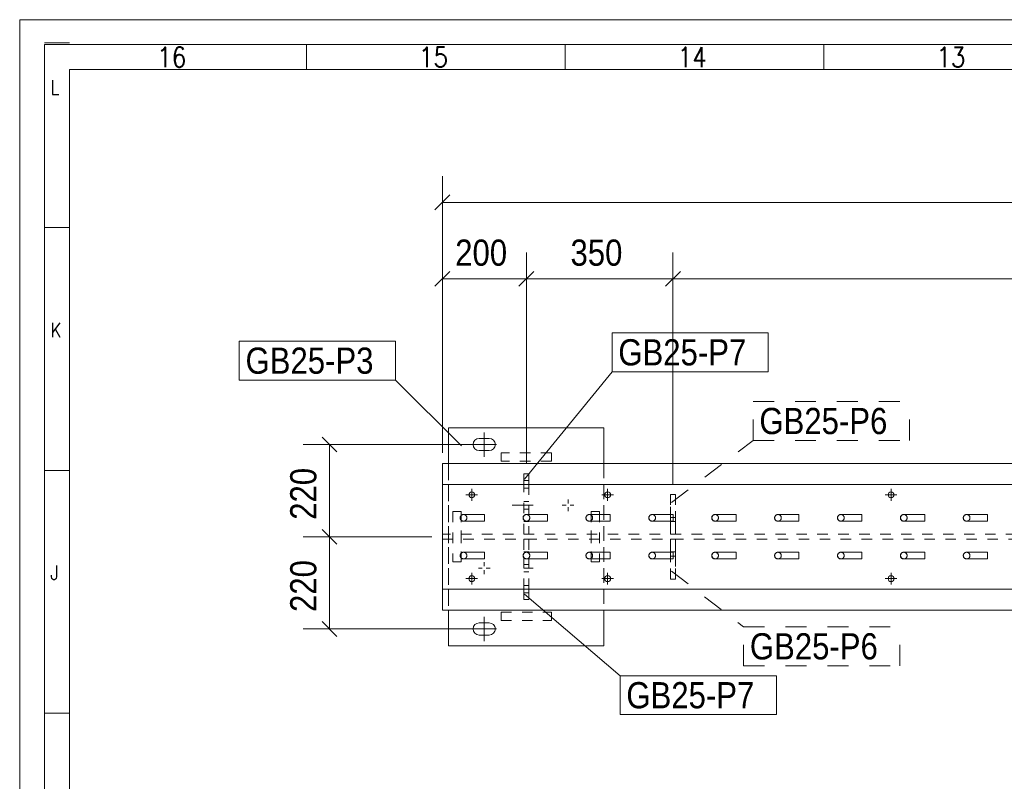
# Model space of a CAD drawing. Header units: millimetres. Extents: x 2 to 405, y 5 to 282.
# Tile 4 of 11: x 5 to 99, y 209 to 282. Entities that reach past the tile are written whole.
import ezdxf

# ---------------------------------------------------------------- set-up
doc = ezdxf.new("R2010")
doc.units = ezdxf.units.MM
for name, pattern in [('XKITLINE00', [0]), ('XKITLINE01', [4, 1, -1, 1, -1]), ('XKITLINE02', [4, 2, -2])]:
    doc.linetypes.add(name, pattern=pattern)
for name, color, linetype, lineweight in [('Bolt', 7, 'Continuous', 0), ('DrawingSheet', 5, 'Continuous', 0), ('OtherObjectType', 1, 'Continuous', 0), ('Part', 2, 'Continuous', 0), ('PartMark', 3, 'Continuous', 0), ('Z-DIMENSIONS', 1, 'Continuous', 0)]:
    doc.layers.add(name, color=color, linetype=linetype, lineweight=lineweight)
doc.styles.add('ARIAL', font='ARIAL.TTF')
doc.styles.add('ROMANS', font='ROMANS__.TTF')

# ---------------------------------------------------------------- blocks, each defined once
blk = doc.blocks.new('*A138')
at = {"layer": 'Bolt', "linetype": 'XKITLINE00', "lineweight": 0}
for p, q in [((48.133, 237.219), (48.133, 236.099)), ((61.093, 237.219), (61.093, 236.099)), ((88.133, 237.219), (88.133, 236.099)), ((48.693, 236.659), (47.573, 236.659)), ((61.653, 236.659), (60.533, 236.659)), ((88.693, 236.659), (87.573, 236.659)), ((48.133, 229.219), (48.133, 228.099)), ((61.093, 229.219), (61.093, 228.099)), ((88.133, 229.219), (88.133, 228.099)), ((48.693, 228.659), (47.573, 228.659)), ((61.653, 228.659), (60.533, 228.659)), ((88.693, 228.659), (87.573, 228.659))]:
    blk.add_line(p, q, dxfattribs=at)
for centre in [(48.133, 236.659), (61.093, 236.659), (88.133, 236.659), (48.133, 228.659), (61.093, 228.659), (88.133, 228.659)]:
    blk.add_circle(centre, 0.28, dxfattribs=at)
blk = doc.blocks.new('*A177')
at = {"layer": 'Bolt', "linetype": 'XKITLINE02', "lineweight": 0}
for p, q in [((53.58, 230.019), (53.1, 230.019)), ((53.98, 229.659), (53.1, 229.659)), ((53.58, 229.299), (53.1, 229.299)), ((53.58, 228.019), (53.1, 228.019)), ((53.98, 227.659), (53.1, 227.659)), ((53.58, 227.299), (53.1, 227.299))]:
    blk.add_line(p, q, dxfattribs=at)
blk = doc.blocks.new('*A178')
at = {"layer": 'Part', "linetype": 'XKITLINE01', "lineweight": 0}
for p, q in [((59.524, 235.059), (59.524, 235.059)), ((59.524, 235.059), (60.324, 235.059)), ((59.524, 230.259), (59.524, 235.059)), ((59.524, 235.059), (59.524, 230.259)), ((60.324, 235.059), (60.324, 230.259)), ((60.324, 235.059), (60.324, 230.259)), ((59.524, 230.259), (59.524, 230.259)), ((60.324, 230.259), (59.524, 230.259))]:
    blk.add_line(p, q, dxfattribs=at)
blk = doc.blocks.new('*A179')
at = {"layer": 'Part', "linetype": 'XKITLINE01', "lineweight": 0}
for p, q in [((50.924, 240.659), (50.924, 240.659)), ((50.924, 240.659), (50.924, 239.859)), ((50.924, 239.859), (50.924, 240.659)), ((55.724, 240.659), (50.924, 240.659)), ((55.724, 239.859), (55.724, 240.659)), ((55.724, 239.859), (55.724, 240.659)), ((50.924, 239.859), (50.924, 239.859)), ((55.724, 239.859), (50.924, 239.859))]:
    blk.add_line(p, q, dxfattribs=at)
blk = doc.blocks.new('*A180')
at = {"layer": 'Part', "linetype": 'XKITLINE01', "lineweight": 0}
for p, q in [((67.566, 232.419), (67.084, 232.419)), ((67.084, 232.419), (67.084, 232.048)), ((67.084, 232.048), (67.084, 231.713)), ((67.086, 232.419), (67.086, 230.819)), ((67.564, 232.419), (67.566, 232.419)), ((67.564, 232.048), (67.564, 232.419)), ((67.564, 231.713), (67.564, 232.048)), ((67.566, 232.419), (67.566, 230.819)), ((67.084, 231.713), (67.084, 231.448)), ((67.084, 231.448), (67.084, 231.277)), ((67.084, 231.277), (67.084, 231.219)), ((67.564, 231.219), (67.084, 231.219)), ((67.084, 231.219), (67.084, 228.619)), ((67.564, 231.448), (67.564, 231.713)), ((67.564, 231.277), (67.564, 231.448)), ((67.564, 231.219), (67.564, 231.277)), ((67.564, 228.619), (67.564, 231.219)), ((67.084, 228.619), (67.086, 230.819)), ((67.566, 230.819), (67.086, 230.819)), ((67.566, 230.819), (67.564, 228.619)), ((67.564, 228.619), (67.084, 228.619)), ((67.564, 228.619), (67.564, 228.619))]:
    blk.add_line(p, q, dxfattribs=at)
blk = doc.blocks.new('*A182')
at = {"layer": 'Part', "linetype": 'XKITLINE01', "lineweight": 0}
for p, q in [((67.086, 234.499), (67.084, 236.699)), ((67.084, 236.699), (67.084, 236.699)), ((67.084, 236.699), (67.084, 234.099)), ((67.084, 236.699), (67.564, 236.699)), ((67.564, 236.699), (67.566, 234.499)), ((67.564, 234.099), (67.564, 236.699)), ((67.084, 234.099), (67.564, 234.099)), ((67.084, 234.099), (67.084, 234.04)), ((67.084, 234.04), (67.084, 233.87)), ((67.086, 232.899), (67.086, 234.499)), ((67.086, 234.499), (67.566, 234.499)), ((67.564, 234.04), (67.564, 234.099)), ((67.564, 233.87), (67.564, 234.04)), ((67.566, 232.899), (67.566, 234.499)), ((67.084, 233.87), (67.084, 233.604)), ((67.084, 233.604), (67.084, 233.27)), ((67.084, 233.27), (67.084, 232.899)), ((67.564, 233.604), (67.564, 233.87)), ((67.564, 233.27), (67.564, 233.604)), ((67.564, 232.899), (67.564, 233.27)), ((67.084, 232.899), (67.086, 232.899)), ((67.084, 232.899), (67.566, 232.899))]:
    blk.add_line(p, q, dxfattribs=at)
blk = doc.blocks.new('*A183')
at = {"layer": 'Part', "linetype": 'XKITLINE01', "lineweight": 0}
for p, q in [((50.924, 224.659), (50.924, 225.459)), ((50.924, 225.459), (50.924, 225.459)), ((50.924, 225.459), (50.924, 224.659)), ((50.924, 225.459), (55.724, 225.459)), ((55.724, 225.459), (55.724, 224.659)), ((55.724, 224.659), (55.724, 225.459)), ((50.924, 224.659), (50.924, 224.659)), ((50.924, 224.659), (55.724, 224.659))]:
    blk.add_line(p, q, dxfattribs=at)
blk = doc.blocks.new('*A185')
at = {"layer": 'Part', "linetype": 'XKITLINE01', "lineweight": 0}
for p, q in [((53.58, 232.419), (53.1, 232.419)), ((53.1, 232.419), (53.1, 231.277)), ((53.58, 227.659), (53.58, 232.419)), ((53.58, 232.419), (53.58, 231.277)), ((53.1, 227.659), (53.1, 231.277)), ((53.58, 231.219), (53.1, 231.219)), ((53.58, 227.659), (53.1, 227.659))]:
    blk.add_line(p, q, dxfattribs=at)
at = {"layer": 'Part', "linetype": 'XKITLINE00', "lineweight": 0}
for p, q in [((53.1, 227.659), (53.1, 226.659)), ((53.58, 227.659), (53.58, 226.659)), ((53.58, 226.659), (53.1, 226.659))]:
    blk.add_line(p, q, dxfattribs=at)
blk = doc.blocks.new('*A186')
at = {"layer": 'Bolt', "linetype": 'XKITLINE02', "lineweight": 0}
for p, q in [((53.58, 230.019), (53.1, 230.019)), ((53.98, 229.659), (53.1, 229.659)), ((53.58, 229.299), (53.1, 229.299)), ((53.58, 228.019), (53.1, 228.019)), ((53.98, 227.659), (53.1, 227.659)), ((53.58, 227.299), (53.1, 227.299))]:
    blk.add_line(p, q, dxfattribs=at)
blk = doc.blocks.new('*A187')
at = {"layer": 'Part', "linetype": 'XKITLINE00', "lineweight": 0}
for p, q in [((383.04, 239.659), (45.324, 239.659)), ((45.324, 239.659), (45.324, 225.659)), ((45.324, 237.659), (384.118, 237.659)), ((384.118, 227.659), (45.324, 227.659)), ((383.04, 225.659), (45.324, 225.659))]:
    blk.add_line(p, q, dxfattribs=at)
at = {"layer": 'Part', "linetype": 'XKITLINE01', "lineweight": 0}
for p, q in [((384.1, 232.899), (45.324, 232.899)), ((45.324, 232.419), (384.1, 232.419))]:
    blk.add_line(p, q, dxfattribs=at)
blk = doc.blocks.new('*A188')
at = {"layer": 'Part', "linetype": 'XKITLINE01', "lineweight": 0}
for p, q in [((47.124, 235.059), (46.324, 235.059)), ((46.324, 235.059), (46.324, 230.259)), ((46.324, 235.059), (46.324, 230.259)), ((47.124, 235.059), (47.124, 235.059)), ((47.124, 230.259), (47.124, 235.059)), ((47.124, 235.059), (47.124, 230.259)), ((46.324, 230.259), (47.124, 230.259)), ((47.124, 230.259), (47.124, 230.259))]:
    blk.add_line(p, q, dxfattribs=at)
blk = doc.blocks.new('*A191')
at = {"layer": 'Part', "linetype": 'XKITLINE00', "lineweight": 0}
for p, q in [((47.024, 234.459), (47.118, 234.685)), ((47.118, 234.232), (47.024, 234.459)), ((47.344, 234.779), (47.118, 234.685)), ((47.344, 234.139), (47.118, 234.232)), ((49.344, 234.779), (47.344, 234.779)), ((49.344, 234.139), (47.344, 234.139)), ((49.344, 234.779), (49.344, 234.685)), ((49.344, 234.685), (49.344, 234.459)), ((49.344, 234.459), (49.344, 234.232)), ((49.344, 234.232), (49.344, 234.139))]:
    blk.add_line(p, q, dxfattribs=at)
at = {"layer": 'Part', "linetype": 'XKITLINE01', "lineweight": 0}
for p, q in [((49.344, 234.685), (49.344, 234.779)), ((49.344, 234.459), (49.344, 234.685)), ((49.344, 234.232), (49.344, 234.459)), ((49.344, 234.139), (49.344, 234.232))]:
    blk.add_line(p, q, dxfattribs=at)
for start, end in [(135, 315), (315, 135)]:
    blk.add_arc((47.344, 234.459), 0.32, start, end, dxfattribs=at)
blk = doc.blocks.new('*A192')
at = {"layer": 'Part', "linetype": 'XKITLINE00', "lineweight": 0}
for p, q in [((47.344, 231.179), (47.118, 231.085)), ((49.344, 231.179), (47.344, 231.179)), ((49.344, 231.179), (49.344, 231.085)), ((47.024, 230.859), (47.118, 231.085)), ((47.118, 230.632), (47.024, 230.859)), ((47.344, 230.539), (47.118, 230.632)), ((49.344, 230.539), (47.344, 230.539)), ((49.344, 231.085), (49.344, 230.859)), ((49.344, 230.859), (49.344, 230.632)), ((49.344, 230.632), (49.344, 230.539))]:
    blk.add_line(p, q, dxfattribs=at)
at = {"layer": 'Part', "linetype": 'XKITLINE01', "lineweight": 0}
for p, q in [((49.344, 231.085), (49.344, 231.179)), ((49.344, 230.859), (49.344, 231.085)), ((49.344, 230.632), (49.344, 230.859)), ((49.344, 230.539), (49.344, 230.632))]:
    blk.add_line(p, q, dxfattribs=at)
for start, end in [(315, 135), (135, 315)]:
    blk.add_arc((47.344, 230.859), 0.32, start, end, dxfattribs=at)
blk = doc.blocks.new('*A193')
at = {"layer": 'Part', "linetype": 'XKITLINE00', "lineweight": 0}
for p, q in [((53.024, 234.459), (53.118, 234.685)), ((53.118, 234.232), (53.024, 234.459)), ((53.344, 234.779), (53.118, 234.685)), ((53.344, 234.139), (53.118, 234.232)), ((55.344, 234.779), (53.344, 234.779)), ((55.344, 234.139), (53.344, 234.139)), ((55.344, 234.779), (55.344, 234.685)), ((55.344, 234.685), (55.344, 234.459)), ((55.344, 234.459), (55.344, 234.232)), ((55.344, 234.232), (55.344, 234.139))]:
    blk.add_line(p, q, dxfattribs=at)
at = {"layer": 'Part', "linetype": 'XKITLINE01', "lineweight": 0}
for p, q in [((55.344, 234.685), (55.344, 234.779)), ((55.344, 234.459), (55.344, 234.685)), ((55.344, 234.232), (55.344, 234.459)), ((55.344, 234.139), (55.344, 234.232))]:
    blk.add_line(p, q, dxfattribs=at)
for start, end in [(135, 315), (315, 135)]:
    blk.add_arc((53.344, 234.459), 0.32, start, end, dxfattribs=at)
blk = doc.blocks.new('*A194')
at = {"layer": 'Part', "linetype": 'XKITLINE00', "lineweight": 0}
for p, q in [((53.344, 231.179), (53.118, 231.085)), ((55.344, 231.179), (53.344, 231.179)), ((55.344, 231.179), (55.344, 231.085)), ((53.024, 230.859), (53.118, 231.085)), ((53.118, 230.632), (53.024, 230.859)), ((53.344, 230.539), (53.118, 230.632)), ((55.344, 230.539), (53.344, 230.539)), ((55.344, 231.085), (55.344, 230.859)), ((55.344, 230.859), (55.344, 230.632)), ((55.344, 230.632), (55.344, 230.539))]:
    blk.add_line(p, q, dxfattribs=at)
at = {"layer": 'Part', "linetype": 'XKITLINE01', "lineweight": 0}
for p, q in [((55.344, 231.085), (55.344, 231.179)), ((55.344, 230.859), (55.344, 231.085)), ((55.344, 230.632), (55.344, 230.859)), ((55.344, 230.539), (55.344, 230.632))]:
    blk.add_line(p, q, dxfattribs=at)
for start, end in [(315, 135), (135, 315)]:
    blk.add_arc((53.344, 230.859), 0.32, start, end, dxfattribs=at)
blk = doc.blocks.new('*A195')
at = {"layer": 'Part', "linetype": 'XKITLINE00', "lineweight": 0}
for p, q in [((59.024, 234.459), (59.118, 234.685)), ((59.118, 234.232), (59.024, 234.459)), ((59.344, 234.779), (59.118, 234.685)), ((59.344, 234.139), (59.118, 234.232)), ((61.344, 234.779), (59.344, 234.779)), ((61.344, 234.139), (59.344, 234.139)), ((61.344, 234.779), (61.344, 234.685)), ((61.344, 234.685), (61.344, 234.459)), ((61.344, 234.459), (61.344, 234.232)), ((61.344, 234.232), (61.344, 234.139))]:
    blk.add_line(p, q, dxfattribs=at)
at = {"layer": 'Part', "linetype": 'XKITLINE01', "lineweight": 0}
for p, q in [((61.344, 234.685), (61.344, 234.779)), ((61.344, 234.459), (61.344, 234.685)), ((61.344, 234.232), (61.344, 234.459)), ((61.344, 234.139), (61.344, 234.232))]:
    blk.add_line(p, q, dxfattribs=at)
for start, end in [(135, 315), (315, 135)]:
    blk.add_arc((59.344, 234.459), 0.32, start, end, dxfattribs=at)
blk = doc.blocks.new('*A196')
at = {"layer": 'Part', "linetype": 'XKITLINE00', "lineweight": 0}
for p, q in [((59.344, 231.179), (59.118, 231.085)), ((61.344, 231.179), (59.344, 231.179)), ((61.344, 231.179), (61.344, 231.085)), ((59.024, 230.859), (59.118, 231.085)), ((59.118, 230.632), (59.024, 230.859)), ((59.344, 230.539), (59.118, 230.632)), ((61.344, 230.539), (59.344, 230.539)), ((61.344, 231.085), (61.344, 230.859)), ((61.344, 230.859), (61.344, 230.632)), ((61.344, 230.632), (61.344, 230.539))]:
    blk.add_line(p, q, dxfattribs=at)
at = {"layer": 'Part', "linetype": 'XKITLINE01', "lineweight": 0}
for p, q in [((61.344, 231.085), (61.344, 231.179)), ((61.344, 230.859), (61.344, 231.085)), ((61.344, 230.632), (61.344, 230.859)), ((61.344, 230.539), (61.344, 230.632))]:
    blk.add_line(p, q, dxfattribs=at)
for start, end in [(315, 135), (135, 315)]:
    blk.add_arc((59.344, 230.859), 0.32, start, end, dxfattribs=at)
blk = doc.blocks.new('*A197')
at = {"layer": 'Part', "linetype": 'XKITLINE00', "lineweight": 0}
for p, q in [((65.024, 234.459), (65.118, 234.685)), ((65.118, 234.232), (65.024, 234.459)), ((65.344, 234.779), (65.118, 234.685)), ((65.344, 234.139), (65.118, 234.232)), ((67.344, 234.779), (65.344, 234.779)), ((67.344, 234.139), (65.344, 234.139)), ((67.344, 234.779), (67.344, 234.685)), ((67.344, 234.685), (67.344, 234.459)), ((67.344, 234.459), (67.344, 234.232)), ((67.344, 234.232), (67.344, 234.139))]:
    blk.add_line(p, q, dxfattribs=at)
at = {"layer": 'Part', "linetype": 'XKITLINE01', "lineweight": 0}
for p, q in [((67.344, 234.685), (67.344, 234.779)), ((67.344, 234.459), (67.344, 234.685)), ((67.344, 234.232), (67.344, 234.459)), ((67.344, 234.139), (67.344, 234.232))]:
    blk.add_line(p, q, dxfattribs=at)
for start, end in [(135, 315), (315, 135)]:
    blk.add_arc((65.344, 234.459), 0.32, start, end, dxfattribs=at)
blk = doc.blocks.new('*A198')
at = {"layer": 'Part', "linetype": 'XKITLINE00', "lineweight": 0}
for p, q in [((65.344, 231.179), (65.118, 231.085)), ((67.344, 231.179), (65.344, 231.179)), ((67.344, 231.179), (67.344, 231.085)), ((65.024, 230.859), (65.118, 231.085)), ((65.118, 230.632), (65.024, 230.859)), ((65.344, 230.539), (65.118, 230.632)), ((67.344, 230.539), (65.344, 230.539)), ((67.344, 231.085), (67.344, 230.859)), ((67.344, 230.859), (67.344, 230.632)), ((67.344, 230.632), (67.344, 230.539))]:
    blk.add_line(p, q, dxfattribs=at)
at = {"layer": 'Part', "linetype": 'XKITLINE01', "lineweight": 0}
for p, q in [((67.344, 231.085), (67.344, 231.179)), ((67.344, 230.859), (67.344, 231.085)), ((67.344, 230.632), (67.344, 230.859)), ((67.344, 230.539), (67.344, 230.632))]:
    blk.add_line(p, q, dxfattribs=at)
for start, end in [(315, 135), (135, 315)]:
    blk.add_arc((65.344, 230.859), 0.32, start, end, dxfattribs=at)
blk = doc.blocks.new('*A199')
at = {"layer": 'Part', "linetype": 'XKITLINE00', "lineweight": 0}
for p, q in [((71.024, 234.459), (71.118, 234.685)), ((71.118, 234.232), (71.024, 234.459)), ((71.344, 234.779), (71.118, 234.685)), ((71.344, 234.139), (71.118, 234.232)), ((73.344, 234.779), (71.344, 234.779)), ((73.344, 234.139), (71.344, 234.139)), ((73.344, 234.779), (73.344, 234.685)), ((73.344, 234.685), (73.344, 234.459)), ((73.344, 234.459), (73.344, 234.232)), ((73.344, 234.232), (73.344, 234.139))]:
    blk.add_line(p, q, dxfattribs=at)
at = {"layer": 'Part', "linetype": 'XKITLINE01', "lineweight": 0}
for p, q in [((73.344, 234.685), (73.344, 234.779)), ((73.344, 234.459), (73.344, 234.685)), ((73.344, 234.232), (73.344, 234.459)), ((73.344, 234.139), (73.344, 234.232))]:
    blk.add_line(p, q, dxfattribs=at)
for start, end in [(135, 315), (315, 135)]:
    blk.add_arc((71.344, 234.459), 0.32, start, end, dxfattribs=at)
blk = doc.blocks.new('*A200')
at = {"layer": 'Part', "linetype": 'XKITLINE00', "lineweight": 0}
for p, q in [((71.344, 231.179), (71.118, 231.085)), ((73.344, 231.179), (71.344, 231.179)), ((73.344, 231.179), (73.344, 231.085)), ((71.024, 230.859), (71.118, 231.085)), ((71.118, 230.632), (71.024, 230.859)), ((71.344, 230.539), (71.118, 230.632)), ((73.344, 230.539), (71.344, 230.539)), ((73.344, 231.085), (73.344, 230.859)), ((73.344, 230.859), (73.344, 230.632)), ((73.344, 230.632), (73.344, 230.539))]:
    blk.add_line(p, q, dxfattribs=at)
at = {"layer": 'Part', "linetype": 'XKITLINE01', "lineweight": 0}
for p, q in [((73.344, 231.085), (73.344, 231.179)), ((73.344, 230.859), (73.344, 231.085)), ((73.344, 230.632), (73.344, 230.859)), ((73.344, 230.539), (73.344, 230.632))]:
    blk.add_line(p, q, dxfattribs=at)
for start, end in [(315, 135), (135, 315)]:
    blk.add_arc((71.344, 230.859), 0.32, start, end, dxfattribs=at)
blk = doc.blocks.new('*A201')
at = {"layer": 'Part', "linetype": 'XKITLINE00', "lineweight": 0}
for p, q in [((77.024, 234.459), (77.118, 234.685)), ((77.118, 234.232), (77.024, 234.459)), ((77.344, 234.779), (77.118, 234.685)), ((77.344, 234.139), (77.118, 234.232)), ((79.344, 234.779), (77.344, 234.779)), ((79.344, 234.139), (77.344, 234.139)), ((79.344, 234.779), (79.344, 234.685)), ((79.344, 234.685), (79.344, 234.459)), ((79.344, 234.459), (79.344, 234.232)), ((79.344, 234.232), (79.344, 234.139))]:
    blk.add_line(p, q, dxfattribs=at)
at = {"layer": 'Part', "linetype": 'XKITLINE01', "lineweight": 0}
for p, q in [((79.344, 234.685), (79.344, 234.779)), ((79.344, 234.459), (79.344, 234.685)), ((79.344, 234.232), (79.344, 234.459)), ((79.344, 234.139), (79.344, 234.232))]:
    blk.add_line(p, q, dxfattribs=at)
for start, end in [(135, 315), (315, 135)]:
    blk.add_arc((77.344, 234.459), 0.32, start, end, dxfattribs=at)
blk = doc.blocks.new('*A202')
at = {"layer": 'Part', "linetype": 'XKITLINE00', "lineweight": 0}
for p, q in [((77.344, 231.179), (77.118, 231.085)), ((79.344, 231.179), (77.344, 231.179)), ((79.344, 231.179), (79.344, 231.085)), ((77.024, 230.859), (77.118, 231.085)), ((77.118, 230.632), (77.024, 230.859)), ((77.344, 230.539), (77.118, 230.632)), ((79.344, 230.539), (77.344, 230.539)), ((79.344, 231.085), (79.344, 230.859)), ((79.344, 230.859), (79.344, 230.632)), ((79.344, 230.632), (79.344, 230.539))]:
    blk.add_line(p, q, dxfattribs=at)
at = {"layer": 'Part', "linetype": 'XKITLINE01', "lineweight": 0}
for p, q in [((79.344, 231.085), (79.344, 231.179)), ((79.344, 230.859), (79.344, 231.085)), ((79.344, 230.632), (79.344, 230.859)), ((79.344, 230.539), (79.344, 230.632))]:
    blk.add_line(p, q, dxfattribs=at)
for start, end in [(315, 135), (135, 315)]:
    blk.add_arc((77.344, 230.859), 0.32, start, end, dxfattribs=at)
blk = doc.blocks.new('*A203')
at = {"layer": 'Part', "linetype": 'XKITLINE00', "lineweight": 0}
for p, q in [((83.024, 234.459), (83.118, 234.685)), ((83.118, 234.232), (83.024, 234.459)), ((83.344, 234.779), (83.118, 234.685)), ((83.344, 234.139), (83.118, 234.232)), ((85.344, 234.779), (83.344, 234.779)), ((85.344, 234.139), (83.344, 234.139)), ((85.344, 234.779), (85.344, 234.685)), ((85.344, 234.685), (85.344, 234.459)), ((85.344, 234.459), (85.344, 234.232)), ((85.344, 234.232), (85.344, 234.139))]:
    blk.add_line(p, q, dxfattribs=at)
at = {"layer": 'Part', "linetype": 'XKITLINE01', "lineweight": 0}
for p, q in [((85.344, 234.685), (85.344, 234.779)), ((85.344, 234.459), (85.344, 234.685)), ((85.344, 234.232), (85.344, 234.459)), ((85.344, 234.139), (85.344, 234.232))]:
    blk.add_line(p, q, dxfattribs=at)
for start, end in [(135, 315), (315, 135)]:
    blk.add_arc((83.344, 234.459), 0.32, start, end, dxfattribs=at)
blk = doc.blocks.new('*A204')
at = {"layer": 'Part', "linetype": 'XKITLINE00', "lineweight": 0}
for p, q in [((83.344, 231.179), (83.118, 231.085)), ((85.344, 231.179), (83.344, 231.179)), ((85.344, 231.179), (85.344, 231.085)), ((83.024, 230.859), (83.118, 231.085)), ((83.118, 230.632), (83.024, 230.859)), ((83.344, 230.539), (83.118, 230.632)), ((85.344, 230.539), (83.344, 230.539)), ((85.344, 231.085), (85.344, 230.859)), ((85.344, 230.859), (85.344, 230.632)), ((85.344, 230.632), (85.344, 230.539))]:
    blk.add_line(p, q, dxfattribs=at)
at = {"layer": 'Part', "linetype": 'XKITLINE01', "lineweight": 0}
for p, q in [((85.344, 231.085), (85.344, 231.179)), ((85.344, 230.859), (85.344, 231.085)), ((85.344, 230.632), (85.344, 230.859)), ((85.344, 230.539), (85.344, 230.632))]:
    blk.add_line(p, q, dxfattribs=at)
for start, end in [(315, 135), (135, 315)]:
    blk.add_arc((83.344, 230.859), 0.32, start, end, dxfattribs=at)
blk = doc.blocks.new('*A205')
at = {"layer": 'Part', "linetype": 'XKITLINE00', "lineweight": 0}
for p, q in [((89.024, 234.459), (89.118, 234.685)), ((89.118, 234.232), (89.024, 234.459)), ((89.344, 234.779), (89.118, 234.685)), ((89.344, 234.139), (89.118, 234.232)), ((91.344, 234.779), (89.344, 234.779)), ((91.344, 234.139), (89.344, 234.139)), ((91.344, 234.779), (91.344, 234.685)), ((91.344, 234.685), (91.344, 234.459)), ((91.344, 234.459), (91.344, 234.232)), ((91.344, 234.232), (91.344, 234.139))]:
    blk.add_line(p, q, dxfattribs=at)
at = {"layer": 'Part', "linetype": 'XKITLINE01', "lineweight": 0}
for p, q in [((91.344, 234.685), (91.344, 234.779)), ((91.344, 234.459), (91.344, 234.685)), ((91.344, 234.232), (91.344, 234.459)), ((91.344, 234.139), (91.344, 234.232))]:
    blk.add_line(p, q, dxfattribs=at)
for start, end in [(135, 315), (315, 135)]:
    blk.add_arc((89.344, 234.459), 0.32, start, end, dxfattribs=at)
blk = doc.blocks.new('*A206')
at = {"layer": 'Part', "linetype": 'XKITLINE00', "lineweight": 0}
for p, q in [((89.344, 231.179), (89.118, 231.085)), ((91.344, 231.179), (89.344, 231.179)), ((91.344, 231.179), (91.344, 231.085)), ((89.024, 230.859), (89.118, 231.085)), ((89.118, 230.632), (89.024, 230.859)), ((89.344, 230.539), (89.118, 230.632)), ((91.344, 230.539), (89.344, 230.539)), ((91.344, 231.085), (91.344, 230.859)), ((91.344, 230.859), (91.344, 230.632)), ((91.344, 230.632), (91.344, 230.539))]:
    blk.add_line(p, q, dxfattribs=at)
at = {"layer": 'Part', "linetype": 'XKITLINE01', "lineweight": 0}
for p, q in [((91.344, 231.085), (91.344, 231.179)), ((91.344, 230.859), (91.344, 231.085)), ((91.344, 230.632), (91.344, 230.859)), ((91.344, 230.539), (91.344, 230.632))]:
    blk.add_line(p, q, dxfattribs=at)
for start, end in [(315, 135), (135, 315)]:
    blk.add_arc((89.344, 230.859), 0.32, start, end, dxfattribs=at)
blk = doc.blocks.new('*A207')
at = {"layer": 'Part', "linetype": 'XKITLINE00', "lineweight": 0}
for p, q in [((95.024, 234.459), (95.118, 234.685)), ((95.118, 234.232), (95.024, 234.459)), ((95.344, 234.779), (95.118, 234.685)), ((95.344, 234.139), (95.118, 234.232)), ((97.344, 234.779), (95.344, 234.779)), ((97.344, 234.139), (95.344, 234.139)), ((97.344, 234.779), (97.344, 234.685)), ((97.344, 234.685), (97.344, 234.459)), ((97.344, 234.459), (97.344, 234.232)), ((97.344, 234.232), (97.344, 234.139))]:
    blk.add_line(p, q, dxfattribs=at)
at = {"layer": 'Part', "linetype": 'XKITLINE01', "lineweight": 0}
for p, q in [((97.344, 234.685), (97.344, 234.779)), ((97.344, 234.459), (97.344, 234.685)), ((97.344, 234.232), (97.344, 234.459)), ((97.344, 234.139), (97.344, 234.232))]:
    blk.add_line(p, q, dxfattribs=at)
for start, end in [(135, 315), (315, 135)]:
    blk.add_arc((95.344, 234.459), 0.32, start, end, dxfattribs=at)
blk = doc.blocks.new('*A208')
at = {"layer": 'Part', "linetype": 'XKITLINE00', "lineweight": 0}
for p, q in [((95.344, 231.179), (95.118, 231.085)), ((97.344, 231.179), (95.344, 231.179)), ((97.344, 231.179), (97.344, 231.085)), ((95.024, 230.859), (95.118, 231.085)), ((95.118, 230.632), (95.024, 230.859)), ((95.344, 230.539), (95.118, 230.632)), ((97.344, 230.539), (95.344, 230.539)), ((97.344, 231.085), (97.344, 230.859)), ((97.344, 230.859), (97.344, 230.632)), ((97.344, 230.632), (97.344, 230.539))]:
    blk.add_line(p, q, dxfattribs=at)
at = {"layer": 'Part', "linetype": 'XKITLINE01', "lineweight": 0}
for p, q in [((97.344, 231.085), (97.344, 231.179)), ((97.344, 230.859), (97.344, 231.085)), ((97.344, 230.632), (97.344, 230.859)), ((97.344, 230.539), (97.344, 230.632))]:
    blk.add_line(p, q, dxfattribs=at)
for start, end in [(315, 135), (135, 315)]:
    blk.add_arc((95.344, 230.859), 0.32, start, end, dxfattribs=at)
blk = doc.blocks.new('*A238')
at = {"layer": 'Bolt', "linetype": 'XKITLINE02', "lineweight": 0}
for p, q in [((53.58, 238.019), (53.1, 238.019)), ((53.98, 237.659), (51.78, 237.659)), ((53.58, 237.299), (53.1, 237.299)), ((53.58, 236.019), (53.1, 236.019)), ((53.98, 235.659), (51.78, 235.659)), ((53.58, 235.299), (53.1, 235.299))]:
    blk.add_line(p, q, dxfattribs=at)
blk = doc.blocks.new('*A239')
at = {"layer": 'Bolt', "linetype": 'XKITLINE02', "lineweight": 0}
for p, q in [((53.58, 238.019), (53.1, 238.019)), ((53.98, 237.659), (51.78, 237.659)), ((53.58, 237.299), (53.1, 237.299)), ((53.58, 236.019), (53.1, 236.019)), ((53.98, 235.659), (51.78, 235.659)), ((53.58, 235.299), (53.1, 235.299))]:
    blk.add_line(p, q, dxfattribs=at)
blk = doc.blocks.new('*A240')
at = {"layer": 'Bolt', "linetype": 'XKITLINE00', "lineweight": 0}
for p, q in [((57.324, 236.219), (57.324, 235.846)), ((56.764, 235.659), (57.137, 235.659)), ((57.324, 235.099), (57.324, 235.472)), ((57.884, 235.659), (57.511, 235.659)), ((49.324, 230.219), (49.324, 229.846)), ((48.764, 229.659), (49.137, 229.659)), ((49.324, 229.099), (49.324, 229.472)), ((49.884, 229.659), (49.511, 229.659))]:
    blk.add_line(p, q, dxfattribs=at)
blk = doc.blocks.new('*A241')
at = {"layer": 'Bolt', "linetype": 'XKITLINE00', "lineweight": 0}
for p, q in [((49.324, 242.619), (49.324, 240.299)), ((48.164, 241.459), (50.484, 241.459)), ((48.264, 241.459), (48.308, 241.681)), ((48.308, 241.237), (48.264, 241.459)), ((48.264, 241.459), (48.264, 241.459)), ((48.308, 241.681), (48.434, 241.869)), ((48.434, 241.869), (48.622, 241.995)), ((48.622, 241.995), (48.844, 242.039)), ((48.844, 242.039), (49.804, 242.039)), ((49.804, 242.039), (50.026, 241.995)), ((50.026, 241.995), (50.214, 241.869)), ((50.214, 241.869), (50.34, 241.681)), ((50.34, 241.681), (50.384, 241.459)), ((50.384, 241.459), (50.34, 241.237)), ((50.384, 241.459), (50.384, 241.459)), ((48.434, 241.049), (48.308, 241.237)), ((48.622, 240.923), (48.434, 241.049)), ((48.844, 240.879), (48.622, 240.923)), ((49.804, 240.879), (48.844, 240.879)), ((50.026, 240.923), (49.804, 240.879)), ((50.214, 241.049), (50.026, 240.923)), ((50.34, 241.237), (50.214, 241.049)), ((49.324, 225.019), (49.324, 222.699)), ((48.164, 223.859), (50.484, 223.859)), ((48.264, 223.859), (48.308, 224.081)), ((48.308, 223.637), (48.264, 223.859)), ((48.264, 223.859), (48.264, 223.859)), ((48.308, 224.081), (48.434, 224.269)), ((48.434, 223.449), (48.308, 223.637)), ((48.434, 224.269), (48.622, 224.395)), ((48.622, 224.395), (48.844, 224.439)), ((48.844, 224.439), (49.804, 224.439)), ((49.804, 224.439), (50.026, 224.395)), ((50.026, 224.395), (50.214, 224.269)), ((50.214, 224.269), (50.34, 224.081)), ((50.34, 223.637), (50.214, 223.449)), ((50.34, 224.081), (50.384, 223.859)), ((50.384, 223.859), (50.34, 223.637)), ((50.384, 223.859), (50.384, 223.859)), ((48.622, 223.323), (48.434, 223.449)), ((48.844, 223.279), (48.622, 223.323)), ((49.804, 223.279), (48.844, 223.279)), ((50.026, 223.323), (49.804, 223.279)), ((50.214, 223.449), (50.026, 223.323))]:
    blk.add_line(p, q, dxfattribs=at)
blk = doc.blocks.new('*A242')
at = {"layer": 'Part', "linetype": 'XKITLINE00', "lineweight": 0}
for p, q in [((53.1, 238.659), (53.1, 237.659)), ((53.58, 238.659), (53.1, 238.659)), ((53.58, 237.659), (53.58, 238.659))]:
    blk.add_line(p, q, dxfattribs=at)
at = {"layer": 'Part', "linetype": 'XKITLINE01', "lineweight": 0}
for p, q in [((53.1, 237.659), (53.58, 237.659)), ((53.1, 232.899), (53.1, 237.659)), ((53.58, 237.659), (53.58, 232.899)), ((53.58, 234.099), (53.1, 234.099)), ((53.58, 232.899), (53.1, 232.899))]:
    blk.add_line(p, q, dxfattribs=at)
blk = doc.blocks.new('*A243')
at = {"layer": 'Part', "linetype": 'XKITLINE00', "lineweight": 0}
for p, q in [((45.924, 243.059), (45.924, 239.659)), ((45.924, 243.059), (45.924, 243.059)), ((45.924, 243.059), (60.724, 243.059)), ((60.724, 243.059), (60.724, 239.659)), ((45.924, 225.659), (45.924, 222.259)), ((60.724, 225.659), (60.724, 222.259)), ((45.924, 222.259), (45.924, 222.259)), ((60.724, 222.259), (45.924, 222.259))]:
    blk.add_line(p, q, dxfattribs=at)
at = {"layer": 'Part', "linetype": 'XKITLINE01', "lineweight": 0}
for p, q in [((45.924, 243.059), (45.924, 222.259)), ((45.924, 243.059), (45.924, 243.059)), ((60.724, 222.259), (60.724, 243.059)), ((45.924, 239.659), (45.924, 225.659)), ((60.724, 239.659), (60.724, 225.659)), ((45.924, 222.259), (45.924, 222.259))]:
    blk.add_line(p, q, dxfattribs=at)
blk = doc.blocks.new('*A323')
at = {"layer": 'DrawingSheet', "linetype": 'XKITLINE00', "lineweight": 0}
for p, q in [((405, 282), (5, 282)), ((5, 282), (5, 5))]:
    blk.add_line(p, q, dxfattribs=at)
blk = doc.blocks.new('*A325')
at = {"layer": 'OtherObjectType', "linetype": 'XKITLINE00', "lineweight": 0}
for p, q in [((5, 282), (7.378, 282)), ((405, 282), (5, 282)), ((5, 282), (5, 5)), ((9.756, 279.796), (7.378, 279.796)), ((7.378, 7.378), (7.378, 279.622)), ((7.378, 7.378), (7.378, 279.622)), ((7.378, 279.622), (402.622, 279.622)), ((402.622, 279.622), (7.378, 279.622)), ((32.349, 279.622), (32.349, 277.244)), ((57.034, 279.622), (57.034, 277.244)), ((81.719, 279.622), (81.719, 277.244)), ((9.756, 277.244), (9.756, 9.756)), ((9.756, 277.244), (402.622, 277.244)), ((9.756, 262.155), (7.378, 262.155)), ((9.756, 238.992), (7.378, 238.992)), ((9.756, 215.829), (7.378, 215.829))]:
    blk.add_line(p, q, dxfattribs=at)
at = {"layer": 'OtherObjectType', "style": 'ROMANS', "width": 0.85}
for s, height, p in [('16', 1.9025, (18.119, 277.482)), ('15', 1.9025, (43.09, 277.482)), ('14', 1.9025, (67.775, 277.482)), ('13', 1.9025, (92.46, 277.482)), ('L', 1.362, (7.925, 274.869)), ('K', 1.362, (7.925, 251.706)), ('J', 1.362, (7.925, 228.543))]:
    blk.add_text(s, height=height, dxfattribs=at).set_placement(p)
blk = doc.blocks.new('*A401')
at = {"layer": 'Z-DIMENSIONS', "linetype": 'XKITLINE00', "lineweight": 0}
for p, q in [((45.324, 240.659), (45.324, 267.066)), ((46.031, 265.273), (44.617, 263.859)), ((45.324, 264.566), (384.118, 264.566))]:
    blk.add_line(p, q, dxfattribs=at)
at = {"layer": 'Z-DIMENSIONS'}
blk.add_point((45.324, 264.566), dxfattribs=at)
blk = doc.blocks.new('*A402')
at = {"layer": 'Z-DIMENSIONS', "linetype": 'XKITLINE00', "lineweight": 0}
for p, q in [((67.324, 237.699), (67.324, 259.771)), ((68.031, 257.978), (66.617, 256.564)), ((67.324, 257.271), (160.361, 257.271))]:
    blk.add_line(p, q, dxfattribs=at)
at = {"layer": 'Z-DIMENSIONS'}
blk.add_point((67.324, 257.271), dxfattribs=at)
blk = doc.blocks.new('*A404')
at = {"layer": 'Z-DIMENSIONS', "linetype": 'XKITLINE00', "lineweight": 0}
for p, q in [((33.848, 233.366), (35.263, 231.952)), ((44.324, 232.659), (32.055, 232.659)), ((34.555, 223.859), (34.555, 232.659)), ((33.848, 224.566), (35.263, 223.152)), ((48.324, 223.859), (32.055, 223.859))]:
    blk.add_line(p, q, dxfattribs=at)
at = {"layer": 'Z-DIMENSIONS'}
for p in [(34.555, 232.659), (34.555, 223.859)]:
    blk.add_point(p, dxfattribs=at)
at = {"layer": 'Z-DIMENSIONS', "style": 'ARIAL', "width": 0.85}
blk.add_text('220', height=2.5, rotation=90.00021, dxfattribs=at).set_placement((33.305, 225.477))
blk = doc.blocks.new('*A405')
at = {"layer": 'Z-DIMENSIONS', "linetype": 'XKITLINE00', "lineweight": 0}
for p, q in [((48.324, 241.459), (32.055, 241.459)), ((33.848, 242.166), (35.263, 240.752)), ((34.555, 232.659), (34.555, 241.459)), ((33.848, 233.366), (35.263, 231.952)), ((44.324, 232.659), (32.055, 232.659))]:
    blk.add_line(p, q, dxfattribs=at)
at = {"layer": 'Z-DIMENSIONS'}
for p in [(34.555, 241.459), (34.555, 232.659)]:
    blk.add_point(p, dxfattribs=at)
at = {"layer": 'Z-DIMENSIONS', "style": 'ARIAL', "width": 0.85}
blk.add_text('220', height=2.5, rotation=90.00021, dxfattribs=at).set_placement((33.305, 234.277))
blk = doc.blocks.new('*A406')
at = {"layer": 'Z-DIMENSIONS', "linetype": 'XKITLINE00', "lineweight": 0}
for p, q in [((45.324, 240.659), (45.324, 259.771)), ((53.34, 239.659), (53.34, 259.771)), ((46.031, 257.978), (44.617, 256.564)), ((54.047, 257.978), (52.633, 256.564)), ((45.324, 257.271), (53.34, 257.271))]:
    blk.add_line(p, q, dxfattribs=at)
at = {"layer": 'Z-DIMENSIONS'}
for p in [(45.324, 257.271), (53.34, 257.271)]:
    blk.add_point(p, dxfattribs=at)
at = {"layer": 'Z-DIMENSIONS', "style": 'ARIAL', "width": 0.85}
blk.add_text('200', height=2.5, dxfattribs=at).set_placement((46.551, 258.521))
blk = doc.blocks.new('*A407')
at = {"layer": 'Z-DIMENSIONS', "linetype": 'XKITLINE00', "lineweight": 0}
for p, q in [((53.34, 239.659), (53.34, 259.771)), ((67.324, 237.699), (67.324, 259.771)), ((54.047, 257.978), (52.633, 256.564)), ((68.031, 257.978), (66.617, 256.564)), ((53.34, 257.271), (67.324, 257.271))]:
    blk.add_line(p, q, dxfattribs=at)
at = {"layer": 'Z-DIMENSIONS'}
for p in [(53.34, 257.271), (67.324, 257.271)]:
    blk.add_point(p, dxfattribs=at)
at = {"layer": 'Z-DIMENSIONS', "style": 'ARIAL', "width": 0.85}
blk.add_text('350', height=2.5, dxfattribs=at).set_placement((57.551, 258.521))
blk = doc.blocks.new('*A408')
at = {"layer": 'PartMark', "linetype": 'XKITLINE02', "lineweight": 0}
for p, q in [((74.97, 245.555), (89.884, 245.555)), ((74.97, 241.855), (74.97, 245.555)), ((89.884, 241.855), (89.884, 245.555)), ((67.192, 235.927), (74.97, 241.855)), ((74.97, 241.855), (89.884, 241.855))]:
    blk.add_line(p, q, dxfattribs=at)
at = {"layer": 'PartMark', "style": 'ARIAL', "width": 0.85}
blk.add_text('GB25-P6', height=2.5, dxfattribs=at).set_placement((75.57, 242.455))
blk = doc.blocks.new('*A409')
at = {"layer": 'PartMark', "linetype": 'XKITLINE02', "lineweight": 0}
for p, q in [((67.192, 229.39), (74.063, 224.052)), ((74.063, 224.052), (88.976, 224.052)), ((74.063, 220.352), (74.063, 224.052)), ((88.976, 220.352), (88.976, 224.052)), ((74.063, 220.352), (88.976, 220.352))]:
    blk.add_line(p, q, dxfattribs=at)
at = {"layer": 'PartMark', "style": 'ARIAL', "width": 0.85}
blk.add_text('GB25-P6', height=2.5, dxfattribs=at).set_placement((74.663, 220.952))
blk = doc.blocks.new('*A410')
at = {"layer": 'PartMark', "linetype": 'XKITLINE00', "lineweight": 0}
for p, q in [((61.511, 252.108), (76.424, 252.108)), ((61.511, 248.408), (61.511, 252.108)), ((76.424, 248.408), (76.424, 252.108)), ((53.157, 238.149), (61.511, 248.408)), ((61.511, 248.408), (76.424, 248.408))]:
    blk.add_line(p, q, dxfattribs=at)
at = {"layer": 'PartMark', "style": 'ARIAL', "width": 0.85}
blk.add_text('GB25-P7', height=2.5, dxfattribs=at).set_placement((62.111, 249.008))
blk = doc.blocks.new('*A411')
at = {"layer": 'PartMark', "linetype": 'XKITLINE00', "lineweight": 0}
for p, q in [((53.157, 227.169), (62.278, 219.386)), ((62.278, 219.386), (77.192, 219.386)), ((62.278, 215.686), (62.278, 219.386)), ((77.192, 215.686), (77.192, 219.386)), ((62.278, 215.686), (77.192, 215.686))]:
    blk.add_line(p, q, dxfattribs=at)
at = {"layer": 'PartMark', "style": 'ARIAL', "width": 0.85}
blk.add_text('GB25-P7', height=2.5, dxfattribs=at).set_placement((62.878, 216.286))
blk = doc.blocks.new('*A412')
at = {"layer": 'PartMark', "linetype": 'XKITLINE00', "lineweight": 0}
for p, q in [((25.946, 251.313), (40.859, 251.313)), ((25.946, 247.613), (25.946, 251.313)), ((40.859, 247.613), (40.859, 251.313)), ((25.946, 247.613), (40.859, 247.613)), ((47.145, 241.349), (40.859, 247.613))]:
    blk.add_line(p, q, dxfattribs=at)
at = {"layer": 'PartMark', "style": 'ARIAL', "width": 0.85}
blk.add_text('GB25-P3', height=2.5, dxfattribs=at).set_placement((26.546, 248.213))

msp = doc.modelspace()

# ---------------------------------------------------------------- block references
at = {"lineweight": 0}
for name in ['*A323', '*A325', '*A401', '*A406', '*A407', '*A402', '*A410', '*A412', '*A408', '*A243', '*A241', '*A405', '*A179', '*A187', '*A242', '*A238', '*A239', '*A138', '*A240', '*A182', '*A188', '*A178', '*A191', '*A193', '*A195', '*A197', '*A199', '*A201', '*A203', '*A205', '*A207', '*A404', '*A185', '*A180', '*A192', '*A194', '*A196', '*A198', '*A200', '*A202', '*A204', '*A206', '*A208', '*A177', '*A186', '*A409', '*A411', '*A183']:
    msp.add_blockref(name, (0, 0), dxfattribs=at)

doc.saveas('drawing.dxf')
